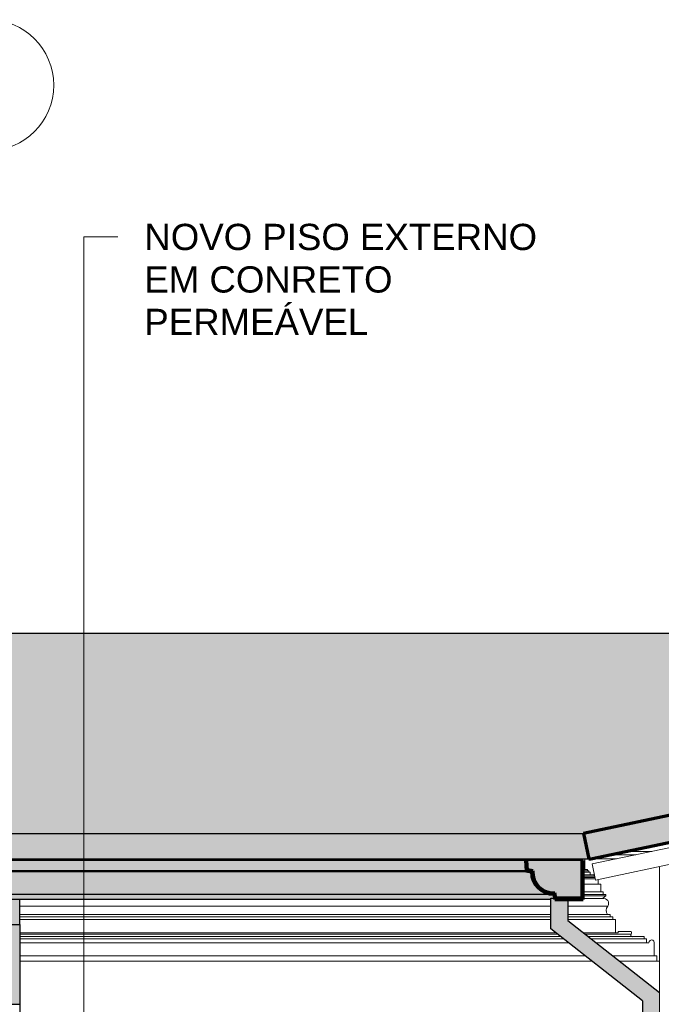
# Model space of a CAD drawing. Header units: millimetres. Extents: x -31894 to 53578, y -2162 to 8674.
# Tile 27 of 31: x 28096 to 30544, y 4774 to 8528. Entities that reach past the tile are written whole.
import ezdxf

# ---------------------------------------------------------------- set-up
doc = ezdxf.new("R2010")
doc.units = ezdxf.units.MM
for name, color, linetype, lineweight in [('A-GENM', 13, 'Continuous', 18), ('A-GLAZ-CWMG', 51, 'Continuous', 18), ('A-ROOF', 132, 'Continuous', 25), ('A-ROOF-MCUT', 132, 'Continuous', 25), ('A-ROOF-OTLN', 132, 'Continuous', 18), ('A-ROOF-PATT', 132, 'Continuous', 25), ('A-WALL', 113, 'Continuous', 18), ('G-ANNO-TEXT', 231, 'Continuous', 9), ('S-GRID-IDEN', 1, 'Continuous', 9)]:
    doc.layers.add(name, color=color, linetype=linetype, lineweight=lineweight)
doc.styles.add('Arial_3', font='arial.ttf', dxfattribs={"height": 100})

# ---------------------------------------------------------------- blocks, each defined once
blk = doc.blocks.new('Rectangular Mullion - 4x6_3-3931220-CORTE B - MANTER _ CONSTRUIR')
at = {"layer": 'A-GLAZ-CWMG'}
for p, q in [((15574.3, 5953.9), (15959.6, 6034.8)), ((12517.2, 5247.6), (15959, 5970.3)), ((15135.7, 5861.8), (15525.4, 5943.6)), ((14697.1, 5769.7), (15086.8, 5851.5)), ((14258.6, 5677.6), (14648.2, 5759.4)), ((13820, 5585.5), (14209.6, 5667.3)), ((13381.4, 5493.4), (13771.1, 5575.2)), ((12942.8, 5401.3), (13332.5, 5483.1)), ((12504.3, 5309.2), (12893.9, 5391)), ((12517.2, 5247.6), (12504.3, 5309.2))]:
    blk.add_line(p, q, dxfattribs=at)
blk = doc.blocks.new('Rectangular Mullion - 6x12 cm-4082038-CORTE B - MANTER _ CONSTRUIR')
at = {"layer": 'A-GLAZ-CWMG'}
for p, q in [((12574.2, 5344.3), (12671.5, 5344.3)), ((12732, 5357), (12634.8, 5357))]:
    blk.add_line(p, q, dxfattribs=at)
blk = doc.blocks.new('Generic Models 1 - Generic Models 24-4258923-CORTE B - MANTER _ CONSTRUIR')
at = {"layer": 'A-GENM', "lineweight": 25}
for points in [[(10237.9, 5078.4), (10321.1, 5078.4), (10321.1, 5173.7), (10221.1, 5173.7), (10221.1, 5078.4)], [(10321.1, 4773.8), (10321.1, 5078.4), (10221.1, 5078.4), (10221.1, 4773.8)]]:
    blk.add_hatch(color=254, dxfattribs=at).paths.add_polyline_path(points, flags=0)
h = blk.add_hatch(color=254, dxfattribs=at)
h.paths.add_polyline_path([(12751.6, 1268.9), (12761.1, 1273.7), (12761.1, 1834.4), (12751.6, 1829.5), (12751.6, 1273.7)], flags=0)
h.paths.add_polyline_path([(12696.1, 2070.6), (12761.1, 2103.7), (12761.1, 4818.2), (12412.3, 5093.4), (12412.3, 5173.7), (12362.2, 5173.7), (12361.3, 5178.7), (12347.3, 5178.7), (12347.3, 5061.9), (12696.1, 4786.7), (12696.1, 2103.7)], flags=0)
at = {"layer": 'A-GENM', "color": 5, "lineweight": 25}
for p, q in [((10321.1, 5078.4), (10321.1, 5173.7)), ((12347.3, 5178.7), (12361.3, 5178.7)), ((12347.3, 5061.9), (12347.3, 5178.7)), ((12412.3, 5173.7), (12412.3, 5093.4)), ((10221.1, 5078.4), (10321.1, 5078.4)), ((10321.1, 5078.4), (10321.1, 4773.8)), ((12412.3, 5093.4), (12761.1, 4818.2)), ((12696.1, 4786.7), (12347.3, 5061.9)), ((10221.1, 4773.8), (10321.1, 4773.8)), ((10321.1, 4773.8), (10321.1, 470)), ((12696.1, 4786.7), (12696.1, 2070.6))]:
    blk.add_line(p, q, dxfattribs=at)
blk = doc.blocks.new('ORNAMENTO SUPERIOR - ORNAMENTO SUPERIOR-4323885-CORTE B - MANTER _ CONSTRUIR')
at = {"layer": 'A-GENM'}
for p, q in [((7054.9, 5328.7), (12477.3, 5328.7)), ((12477.3, 5328.7), (12477.3, 5287.4)), ((12597.1, 5328.7), (12477.3, 5328.7)), ((12761.4, 4938.7), (12761.4, 5298.8)), ((12477.3, 5287.4), (12470.7, 5287.4)), ((12487.3, 5282.4), (12470.7, 5282.4)), ((12492.3, 5277.4), (12470.7, 5277.4)), ((12497.3, 5267.4), (12470.7, 5267.4)), ((12512.3, 5262.4), (12470.7, 5262.4)), ((12515.2, 5257.4), (12470.7, 5257.4)), ((12477.3, 5287.4), (12487.3, 5287.4)), ((12487.3, 5287.4), (12487.3, 5282.4)), ((12487.3, 5282.4), (12492.3, 5282.4)), ((12492.3, 5282.4), (12492.3, 5277.4)), ((12492.3, 5277.4), (12497.3, 5277.4)), ((12497.3, 5277.4), (12497.3, 5267.4)), ((12497.3, 5267.4), (12512.3, 5267.4)), ((12512.3, 5267.4), (12512.3, 5262.4)), ((12512.3, 5262.4), (12514.1, 5262.4)), ((12516.2, 5252.4), (12470.7, 5252.4)), ((12527.3, 5232.4), (12470.7, 5232.4)), ((12527.3, 5249.7), (12527.3, 5232.4)), ((12527.3, 5232.4), (12537.3, 5232.4)), ((12537.3, 5232.4), (12537.3, 5202.4)), ((12537.3, 5202.4), (12470.7, 5202.4)), ((12547.3, 5192.4), (12470.7, 5192.4)), ((12470.7, 5187.4), (12557.3, 5187.4)), ((12537.3, 5202.4), (12547.3, 5202.4)), ((12557.3, 5187.4), (12543.6, 5176.7)), ((12547.3, 5202.4), (12547.3, 5192.4)), ((12547.3, 5192.4), (12557.3, 5192.4)), ((12557.3, 5192.4), (12557.3, 5187.4)), ((10321.1, 5147.5), (12347.3, 5147.5)), ((12412.3, 5147.5), (12564.1, 5147.5)), ((12470.7, 5176.7), (12543.6, 5176.7)), ((12347.3, 5116.7), (10321.1, 5116.7)), ((12347.3, 5106.7), (10321.1, 5106.7)), ((12563.4, 5116.7), (12412.3, 5116.7)), ((12573.4, 5106.7), (12412.3, 5106.7)), ((12563.4, 5116.7), (12573.4, 5116.7)), ((12573.4, 5116.7), (12573.4, 5106.7)), ((12573.4, 5106.7), (12583.4, 5106.7)), ((12583.4, 5106.7), (12583.4, 5096.7)), ((12347.3, 5096.7), (10321.1, 5096.7)), ((12583.4, 5096.7), (12412.3, 5096.7)), ((12583.4, 5096.7), (12593.4, 5096.7)), ((12593.4, 5096.7), (12593.4, 5046.7)), ((12366.6, 5046.7), (10321.1, 5046.7)), ((10321.1, 5041.7), (12372.9, 5041.7)), ((10321.1, 5031.7), (12385.6, 5031.7)), ((12593.4, 5046.7), (12471.6, 5046.7)), ((12477.9, 5041.7), (12653.4, 5041.7)), ((12490.6, 5031.7), (12657.5, 5031.7)), ((12593.4, 5046.7), (12603.4, 5046.7)), ((12603.4, 5046.7), (12603.4, 5051.7)), ((12603.4, 5051.7), (12653.4, 5051.7)), ((12657.5, 5031.7), (12703.4, 5031.7)), ((12703.4, 5031.7), (12703.4, 5023.7)), ((12395.8, 5023.7), (10321.1, 5023.7)), ((12414.8, 5008.7), (10321.1, 5008.7)), ((12703.4, 5023.7), (12500.7, 5023.7)), ((12711.4, 5008.7), (12519.7, 5008.7)), ((12703.4, 5023.7), (12711.4, 5023.7)), ((12711.4, 5023.7), (12711.4, 5008.7)), ((12711.4, 5008.7), (12721.4, 5008.7)), ((12741.4, 5009.1), (12741.4, 4958.7)), ((12477.8, 4958.7), (10321.1, 4958.7)), ((12741.4, 4958.7), (12583.1, 4958.7)), ((12741.4, 4958.7), (12751.4, 4958.7)), ((12751.4, 4958.7), (12751.4, 4938.7)), ((12503.5, 4938.7), (10321.1, 4938.7)), ((12751.4, 4938.7), (12608.5, 4938.7)), ((12751.4, 4938.7), (12761.4, 4938.7))]:
    blk.add_line(p, q, dxfattribs=at)
for centre, radius, start, end in [((12548.4, 5158.3), 19, 325.4597, 104.5403), ((12580.3, 5131.7), 22.6, 135.8597, 221.7664), ((12657.5, 5037.5), 5.84, 134.5404, 270), ((12647.9, 5046.7), 7.42, 317.6422, 42.3578), ((12731.4, 5009.1), 10, 0, 182.8227)]:
    blk.add_arc(centre, radius, start, end, dxfattribs=at)
blk.add_open_spline([(12653.4, 5041.7), (12653.1, 5041.3), (12652.5, 5040.6), (12651.9, 5039.3), (12651.7, 5038.4), (12651.7, 5038)], degree=3, dxfattribs=at)
blk.add_open_spline([(12653.7, 5033.1), (12653.9, 5032.9), (12654.3, 5032.6), (12654.9, 5032.3), (12655.5, 5032), (12656.4, 5031.7), (12657.1, 5031.7), (12657.5, 5031.7)], degree=3, knots=[0.7, 0.7, 0.7, 0.7, 0.75, 0.8, 0.85, 0.9, 1, 1, 1, 1], dxfattribs=at)
blk = doc.blocks.new('Grid - Head Grid-11506-CORTE B - MANTER _ CONSTRUIR')
at = {"layer": 'S-GRID-IDEN'}
blk.add_circle((29896.1, 8278.5), 250, dxfattribs=at)

msp = doc.modelspace()

# ---------------------------------------------------------------- hatches: boundary and pattern name
at = {"layer": 'A-ROOF'}
msp.add_hatch(color=9, dxfattribs=at).paths.add_polyline_path([(24854.444, 5328.765), (30267.609, 5328.765), (30247.387, 5425.061), (24875.336, 5425.061)], flags=0)
at = {"layer": 'A-ROOF-OTLN'}
h = msp.add_hatch(color=9, dxfattribs=at)
h.paths.add_polyline_path([(24881.769, 5178.653), (24981.072, 5178.653), (24984.564, 5198.457), (25011.235, 5201.552), (25035.408, 5213.238), (25054.4, 5232.218), (25066.144, 5256.736), (25069.215, 5283.052), (25089.229, 5286.581), (25092.368, 5322.464), (30030.393, 5322.028), (30033.494, 5286.581), (30053.508, 5283.052), (30056.62, 5256.384), (30068.322, 5232.218), (30087.315, 5213.238), (30111.841, 5201.511), (30138.159, 5198.457), (30141.651, 5178.653), (30240.954, 5178.653), (30240.954, 5322.593), (24881.769, 5322.593), (24881.769, 5205.977)], flags=0)
h.paths.add_polyline_path([(24988.74, 5193.349), (25011.235, 5196.409), (25010.882, 5196.854), (25007.145, 5196.263)], flags=0)
h.paths.add_polyline_path([(30133.982, 5193.349), (30111.488, 5196.409), (30111.841, 5196.263)], flags=0)
h.paths.add_polyline_path([(30102.23, 5200.242), (30087.315, 5207.791), (30091.208, 5204.806)], flags=0)
h.paths.add_polyline_path([(25020.493, 5200.242), (25033.042, 5205.977), (25035.408, 5207.838), (25029.453, 5204.806)], flags=0)
h.paths.add_polyline_path([(30079.89, 5213.486), (30068.573, 5224.796), (30073.487, 5218.396)], flags=0)
h.paths.add_polyline_path([(25042.833, 5213.486), (25049.236, 5218.396), (25054.15, 5224.796), (25047.746, 5218.396)], flags=0)
h.paths.add_polyline_path([(30063.014, 5232.035), (30055.315, 5247.127), (30059.886, 5236.108), (30062.873, 5232.218)], flags=0)
h.paths.add_polyline_path([(25059.709, 5232.035), (25062.837, 5236.108), (25067.408, 5247.127), (25059.803, 5232.218)], flags=0)
h.paths.add_polyline_path([(30052.289, 5254.423), (30048.402, 5278.876), (30051.476, 5256.384)], flags=0)
h.paths.add_polyline_path([(25070.434, 5254.423), (25071.393, 5256.736), (25071.393, 5260.458), (25070.745, 5256.384)], flags=0)
for points in [[(26712.578, 5282.324), (30028.847, 5282.324), (30025.374, 5322.028), (25097.349, 5322.028), (25093.875, 5282.324), (26134.548, 5282.324)], [(27579.624, 5193.349), (30133.982, 5193.349), (30111.488, 5196.409), (30089.681, 5205.977), (30087.132, 5207.931), (30083.697, 5209.681), (30079.89, 5213.486), (30073.487, 5218.396), (30068.322, 5225.046), (30064.765, 5228.6), (30062.873, 5232.218), (30059.886, 5236.108), (30051.33, 5256.736), (30048.402, 5278.876), (25074.321, 5278.876), (25071.247, 5256.384), (25062.837, 5236.108), (25059.709, 5232.035), (25057.957, 5228.6), (25054.15, 5224.796), (25049.236, 5218.396), (25042.586, 5213.238), (25039.026, 5209.681), (25035.408, 5207.791), (25031.515, 5204.806), (25010.882, 5196.263), (24988.74, 5193.349), (27507.37, 5193.349)], [(25074.321, 5278.876), (30048.402, 5278.876), (30028.847, 5282.324), (25093.875, 5282.324), (25089.229, 5281.504)], [(27507.37, 5173.653), (30122.531, 5173.653), (30122.531, 5178.653), (30136.574, 5178.653), (30133.982, 5193.349), (24988.74, 5193.349), (24985.267, 5173.653), (27435.116, 5173.653)]]:
    msp.add_hatch(color=9, dxfattribs=at).paths.add_polyline_path(points, flags=0)
at = {"layer": 'A-ROOF-PATT', "lineweight": 18}
h = msp.add_hatch(color=171, dxfattribs=at)
h.paths.add_polyline_path([(36894.82, 5328.7), (36899.165, 5328.7), (36921.361, 5425.206), (33736.385, 6157.751), (30247.387, 5425.061), (30267.609, 5328.765), (30275.41, 5328.765), (33735.409, 6055.365), (36836.743, 5342.058)], flags=0)
h.paths.add_polyline_path([(24848.211, 5328.765), (24851.262, 5328.765), (24875.336, 5425.061), (19743.272, 6708.077), (14991.361, 5425.061), (15017.361, 5328.765), (15018.341, 5328.765), (19744.24, 6604.758), (24833.979, 5332.323)], flags=0)
at = {"layer": 'A-ROOF-PATT'}
msp.add_hatch(color=9, dxfattribs=at).paths.add_polyline_path([(26712.578, 5425.061), (30247.387, 5425.061), (33885.785, 6189.125), (21819.082, 6189.125), (24875.336, 5425.061), (26134.548, 5425.061)], flags=0)
at = {"layer": 'A-ROOF-PATT', "lineweight": 18}
h = msp.add_hatch(color=171, dxfattribs=at)
h.paths.add_polyline_path([(24876.769, 5173.653), (24985.267, 5173.653), (24988.74, 5193.349), (25015.176, 5197.534), (25039.026, 5209.681), (25057.957, 5228.6), (25070.119, 5252.443), (25074.321, 5278.876), (25093.875, 5282.324), (25097.349, 5322.028), (25092.368, 5322.464), (25089.229, 5286.581), (25069.215, 5283.052), (25066.102, 5256.384), (25054.4, 5232.218), (25035.408, 5213.238), (25011.235, 5201.552), (24984.564, 5198.457), (24981.072, 5178.653), (24881.769, 5178.653), (24881.769, 5322.593), (24876.769, 5322.593), (24876.769, 5205.977)], flags=0)
h.paths.add_polyline_path([(30245.954, 5173.653), (30245.954, 5322.593), (30240.954, 5322.593), (30240.954, 5178.653), (30141.651, 5178.653), (30138.159, 5198.457), (30111.488, 5201.552), (30087.315, 5213.238), (30068.322, 5232.218), (30056.62, 5256.384), (30053.508, 5283.052), (30033.494, 5286.581), (30030.355, 5322.464), (30025.374, 5322.028), (30028.847, 5282.324), (30048.402, 5278.876), (30052.604, 5252.443), (30064.765, 5228.6), (30083.697, 5209.681), (30108.507, 5197.382), (30133.982, 5193.349), (30137.455, 5173.653), (30180.761, 5173.653)], flags=0)
h.paths.add_polyline_path([(36922.795, 5173.798), (37031.293, 5173.798), (37034.766, 5193.494), (37061.202, 5197.679), (37085.052, 5209.826), (37103.983, 5228.746), (37116.144, 5252.588), (37120.346, 5279.021), (37139.901, 5282.469), (37143.375, 5322.173), (37138.394, 5322.609), (37135.255, 5286.726), (37115.241, 5283.198), (37112.128, 5256.529), (37100.426, 5232.363), (37081.434, 5213.384), (37057.261, 5201.698), (37030.59, 5198.603), (37027.098, 5178.798), (36927.795, 5178.798), (36927.795, 5322.738), (36922.795, 5322.738), (36922.795, 5205.977)], flags=0)

# ---------------------------------------------------------------- linework, layer by layer
at = {"layer": 'A-ROOF', "color": 5}
for p, q in [((21819.082, 6189.125), (33885.785, 6189.125)), ((24875.336, 5425.061), (30247.387, 5425.061)), ((24851.262, 5328.765), (30267.609, 5328.765))]:
    msp.add_line(p, q, dxfattribs=at)
at = {"layer": 'A-ROOF', "color": 7, "lineweight": 70}
for p, q in [((33736.385, 6157.751), (30247.387, 5425.061)), ((30275.41, 5328.765), (33735.409, 6055.365)), ((30247.387, 5425.061), (30267.609, 5328.765)), ((30267.609, 5328.765), (30275.41, 5328.765))]:
    msp.add_line(p, q, dxfattribs=at)
at = {"layer": 'A-ROOF-MCUT', "color": 7, "lineweight": 70}
for p, q in [((30030.355, 5322.464), (30025.374, 5322.028)), ((30025.374, 5322.028), (30028.847, 5282.324)), ((30033.494, 5286.581), (30030.355, 5322.464)), ((30245.954, 5322.593), (30240.954, 5322.593)), ((30240.954, 5322.593), (30240.954, 5178.653)), ((30245.954, 5173.653), (30245.954, 5322.593)), ((30028.847, 5282.324), (30048.402, 5278.876)), ((30053.508, 5283.052), (30033.494, 5286.581)), ((30133.982, 5193.349), (30137.455, 5173.653)), ((30141.651, 5178.653), (30138.159, 5198.457)), ((30137.455, 5173.653), (30245.954, 5173.653)), ((30240.954, 5178.653), (30141.651, 5178.653))]:
    msp.add_line(p, q, dxfattribs=at)
for radius, start, end in [(85.58, 180.036036, 270), (80.58, 177.067056, 272.97092)]:
    msp.add_arc((30133.982, 5278.929), radius, start, end, dxfattribs=at)
at = {"layer": 'A-ROOF-OTLN', "color": 5, "lineweight": 25}
for p, q in [((30240.954, 5322.593), (24881.769, 5322.593)), ((30030.355, 5322.464), (25092.368, 5322.464)), ((30025.374, 5322.028), (25097.349, 5322.028)), ((30048.402, 5278.876), (25074.321, 5278.876)), ((30028.847, 5282.324), (25093.875, 5282.324)), ((24988.74, 5193.349), (30133.982, 5193.349)), ((30122.531, 5173.653), (24985.267, 5173.653))]:
    msp.add_line(p, q, dxfattribs=at)
for points, knots in [([(30052.017, 5254.321), (30051.776, 5255.122), (30049.502, 5263.109), (30048.44, 5271.41), (30048.402, 5278.876)], [0.814644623, 0.814644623, 0.814644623, 0.814644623, 0.833333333, 1, 1, 1, 1]), ([(30062.594, 5231.729), (30061.646, 5233.161), (30058.765, 5237.794), (30056.328, 5242.937), (30054.736, 5246.612), (30054.635, 5246.847)], [0.628335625, 0.628335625, 0.628335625, 0.628335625, 0.666666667, 0.75, 0.755697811, 0.755697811, 0.755697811, 0.755697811]), ([(30079.464, 5212.955), (30078.82, 5213.484), (30076.758, 5215.232), (30073.443, 5218.353), (30070.344, 5221.684), (30068.592, 5223.738), (30068.06, 5224.378)], [0.439780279, 0.439780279, 0.439780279, 0.439780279, 0.458333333, 0.5, 0.541666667, 0.560219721, 0.560219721, 0.560219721, 0.560219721]), ([(30086.078, 5214.132), (30087.387, 5213.162), (30088.853, 5212.144), (30090.358, 5211.176), (30090.488, 5211.092)], [0.5887160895, 0.5887160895, 0.5887160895, 0.5887160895, 0.625, 0.6284405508, 0.6284405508, 0.6284405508, 0.6284405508]), ([(30101.96, 5199.569), (30101.723, 5199.664), (30099.749, 5200.467), (30096.088, 5202.113), (30091.308, 5204.682), (30088.28, 5206.567), (30086.849, 5207.513)], [0.244302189, 0.244302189, 0.244302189, 0.244302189, 0.25, 0.291666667, 0.333333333, 0.371664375, 0.371664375, 0.371664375, 0.371664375]), ([(30108.329, 5202.54), (30108.767, 5202.394), (30110.731, 5201.754), (30112.722, 5201.209), (30114.271, 5200.818)], [0.7754939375, 0.7754939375, 0.7754939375, 0.7754939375, 0.7857142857, 0.8212235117, 0.8212235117, 0.8212235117, 0.8212235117]), ([(30133.982, 5193.349), (30130.167, 5193.349), (30122.653, 5193.838), (30114.611, 5195.461), (30110.237, 5196.708), (30109.438, 5196.948)], [0, 0, 0, 0, 0.083333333, 0.166666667, 0.185355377, 0.185355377, 0.185355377, 0.185355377])]:
    msp.add_open_spline(points, degree=3, knots=knots, dxfattribs=at)
for points in [[(30055.866, 5259.146), (30056.413, 5256.984), (30057.05, 5254.845), (30057.775, 5252.736)], [(30066.179, 5235.395), (30067.143, 5233.893), (30068.156, 5232.422), (30069.217, 5230.986)]]:
    msp.add_open_spline(points, degree=3, dxfattribs=at)
at = {"layer": 'A-WALL'}
msp.add_line((30536.361, 2103.721), (30536.361, 5298.774), dxfattribs=at)
at = {"layer": 'G-ANNO-TEXT', "color": 250}
for p, q in [((28341.19, 7700.062), (28470.149, 7700.062)), ((28341.19, 462.762), (28341.19, 7700.062))]:
    msp.add_line(p, q, dxfattribs=at)

# ---------------------------------------------------------------- block references
at = {"layer": 'A-GENM'}
msp.add_blockref('ORNAMENTO SUPERIOR - ORNAMENTO SUPERIOR-4323885-CORTE B - MANTER _ CONSTRUIR', (17775.246, 0), dxfattribs=at)
at = {"layer": 'A-GENM', "color": 5, "lineweight": 25}
msp.add_blockref('Generic Models 1 - Generic Models 24-4258923-CORTE B - MANTER _ CONSTRUIR', (17775.246, 0), dxfattribs=at)
at = {"layer": 'A-GLAZ-CWMG'}
for name in ['Rectangular Mullion - 4x6_3-3931220-CORTE B - MANTER _ CONSTRUIR', 'Rectangular Mullion - 6x12 cm-4082038-CORTE B - MANTER _ CONSTRUIR']:
    msp.add_blockref(name, (17775.246, 0), dxfattribs=at)
at = {"layer": 'S-GRID-IDEN'}
msp.add_blockref('Grid - Head Grid-11506-CORTE B - MANTER _ CONSTRUIR', (-1919.754, 0), dxfattribs=at)

# ---------------------------------------------------------------- texts
at = {"layer": 'G-ANNO-TEXT', "color": 7, "char_height": 100, "attachment_point": 1, "style": 'Arial_3'}
for s, insert, width in [('NOVO PISO EXTERNO ', (28571.749, 7750.062), 1895.99094), ('EM CONRETO ', (28571.749, 7588.004), 1210.54813), ('PERMEÁVEL', (28571.749, 7425.947), 1058.2275)]:
    msp.add_mtext(s, dxfattribs=dict(at, insert=insert, width=width))

doc.saveas('drawing.dxf')
